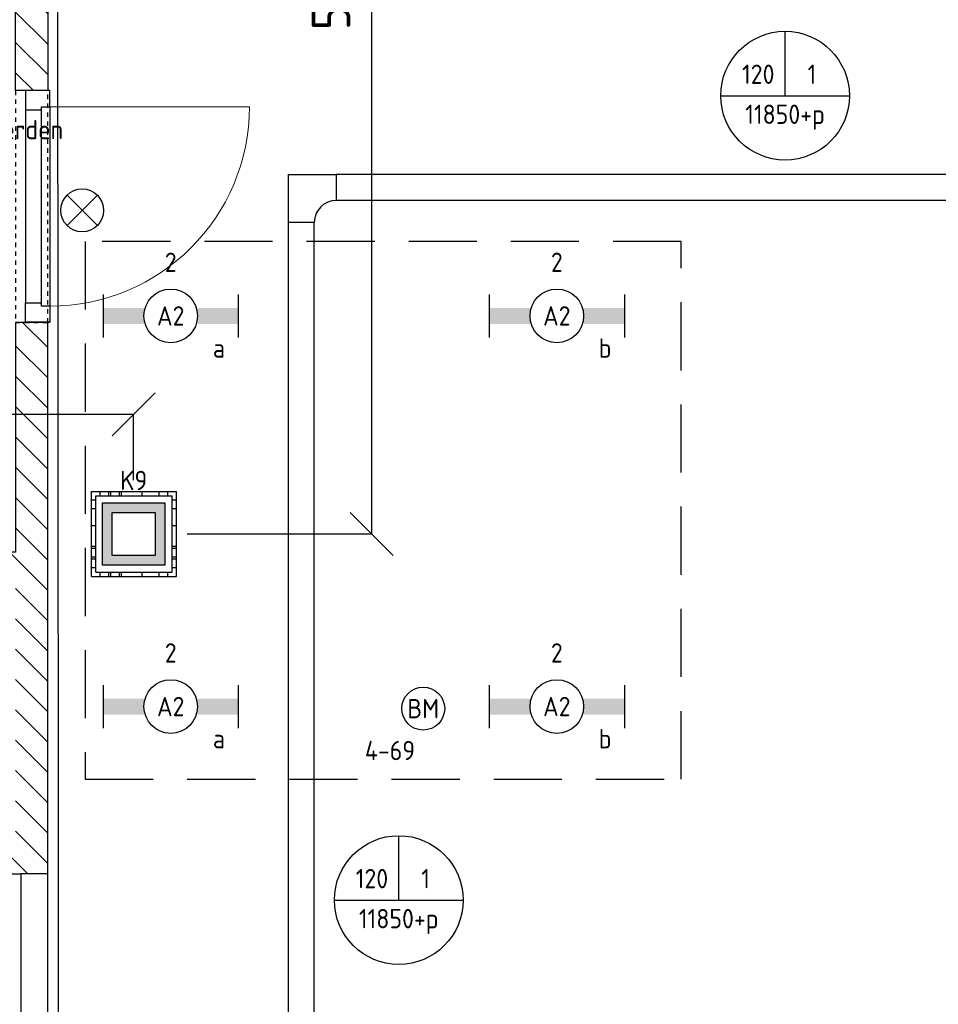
# Model space of a CAD drawing. Header units: millimetres. Extents: x -38032 to 104346, y -31182 to 78566.
# Tile 168 of 213: x 85649 to 89931, y 17791 to 22380. Entities that reach past the tile are written whole.
import ezdxf
from ezdxf.enums import TextEntityAlignment as Align

# ---------------------------------------------------------------- set-up
doc = ezdxf.new("R2010")
doc.units = ezdxf.units.MM
doc.header["$LTSCALE"] = 100
doc.set_wipeout_variables(frame=1)
doc.header["$PDMODE"] = 1
for name, pattern in [('HIDDEN2', [4.7625, 3.175, -1.5875]), ('STYLE_01', [0.41664, 0.20828, -0.20836]), ('STYLE_02', [0.694425, 0.48607, -0.208355])]:
    doc.linetypes.add(name, pattern=pattern)
for name, color, linetype in [('AL$1A---_ALGEMEEN', 8, 'Continuous'), ('AL------_MAATVOERING', 2, 'Continuous'), ('AM$1A---_ARCERING', 8, 'Continuous'), ('BOUWKUNDIG', 8, 'Continuous'), ('Data', 4, 'Continuous'), ('EB6511--_ATTRIB', 2, 'Continuous'), ('EL6131--_KG', 3, 'Continuous'), ('EL6222--', 3, 'Continuous'), ('EL6311--', 3, 'Continuous'), ('EL6511--', 3, 'Continuous'), ('EM6131--', 1, 'Continuous'), ('LICHT_TEXT018', 1, 'Continuous'), ('Vloerdoos', 3, 'Continuous'), ('Vloerdoos (OUD)', 3, 'Continuous')]:
    doc.layers.add(name, color=color, linetype=linetype)
doc.layers.get('Vloerdoos').off()
doc.styles.add('BURO-018', font='iso.shx', dxfattribs={"height": 90})
doc.styles.get("Standard").update_dxf_attribs({"font": 'iso.shx'})
doc.dimstyles.new('STABICAD', dxfattribs={"dimscale": 100, "dimtxt": 1.8, "dimasz": 2, "dimexe": 0, "dimexo": 2.5, "dimgap": 1.5, "dimtad": 0, "dimdec": 0, "dimrnd": 10, "dimzin": 0, "dimdsep": 46, "dimtxsty": 'Standard', "dimblk1": 'OBLIQUE', "dimblk2": 'OBLIQUE', "dimsah": 1, "dimcen": -3, "dimadec": 0, "dimazin": 0, "dimtfac": 1, "dimtdec": 0, "dimtofl": 0, "dimtmove": 2, "dimatfit": 3, "dimfxl": 0, "dimtvp": 1.055556, "dimtolj": 1, "dimtzin": 0, "dimarcsym": 0})
pattern_1 = [(45, (0, 0), (70.7107, -70.7107), [])]

# ---------------------------------------------------------------- blocks, each defined once
blk = doc.blocks.new('E00024')
at = {"color": 0, "linetype": 'Continuous'}
for p, q in [((-1.414, 1.586), (1.414, 4.414)), ((-1.414, 4.414), (1.414, 1.586))]:
    blk.add_line(p, q, dxfattribs=at)
blk.add_circle((0, 3), 2, dxfattribs=at)
at = {"color": 0, "linetype": 'Continuous', "style": 'BURO-018'}
blk.add_attdef('E_TEXT1', text='', height=1.8, dxfattribs=at).set_placement((0, 7.5), align=Align.MIDDLE)
at = {"color": 0, "linetype": 'Continuous', "style": 'BURO-018', "flags": 1}
blk.add_attdef('E_MATCODE', (0, 0), '', height=1.8, dxfattribs=at)
blk = doc.blocks.new('_Oblique')
at = {"color": 0, "linetype": 'ByBlock', "lineweight": -2}
blk.add_line((-0.5, -0.5), (0.5, 0.5), dxfattribs=at)
blk = doc.blocks.new('*D39')
at = {"layer": 'AL------_MAATVOERING', "color": 0, "lineweight": -2}
for p, q in [((84357.6, 20233.4), (84357.6, 20540.6)), ((86180, 20540.6), (84357.6, 20540.6)), ((86180, 20233.4), (86180, 20540.6))]:
    blk.add_line(p, q, dxfattribs=at)
at = {"layer": 'Defpoints', "color": 0}
for p in [(84357.6, 20540.6), (84357.6, 19983.4), (86180, 19983.4)]:
    blk.add_point(p, dxfattribs=at)
at = {"layer": 'AL------_MAATVOERING', "color": 0, "lineweight": -2, "xscale": 200, "yscale": 200, "zscale": 200, "rotation": 180}
blk.add_blockref('_Oblique', (84357.6, 20540.6), dxfattribs=at)
at = {"layer": 'AL------_MAATVOERING', "color": 0, "lineweight": -2, "xscale": 200, "yscale": 200, "zscale": 200}
blk.add_blockref('_Oblique', (86180, 20540.6), dxfattribs=at)
at = {"layer": 'AL------_MAATVOERING', "color": 0, "insert": (85268.8, 20730.6), "char_height": 180, "attachment_point": 5}
blk.add_mtext('\\A1;1820', dxfattribs=at)
blk = doc.blocks.new('*D40')
at = {"layer": 'AL------_MAATVOERING', "color": 0, "lineweight": -2}
for p, q in [((86430, 25100), (87290.4, 25100)), ((87290.4, 19983.4), (87290.4, 25100)), ((86430, 19983.4), (87290.4, 19983.4))]:
    blk.add_line(p, q, dxfattribs=at)
at = {"layer": 'Defpoints', "color": 0}
for p in [(86180, 25100), (87290.4, 25100), (86180, 19983.4)]:
    blk.add_point(p, dxfattribs=at)
at = {"layer": 'AL------_MAATVOERING', "color": 0, "lineweight": -2, "xscale": 200, "yscale": 200, "zscale": 200}
for p, rotation in [((87290.4, 25100), 90), ((87290.4, 19983.4), 270)]:
    blk.add_blockref('_Oblique', p, dxfattribs=dict(at, rotation=rotation))
at = {"layer": 'AL------_MAATVOERING', "color": 0, "insert": (87100.4, 22541.7), "char_height": 180, "attachment_point": 5, "rotation": 90}
blk.add_mtext('\\A1;5120', dxfattribs=at)
blk = doc.blocks.new('VLOERDOOS')
at = {"layer": 'Vloerdoos (OUD)'}
for p, q in [((0, 395), (395, 395)), ((0, 395), (0, 0)), ((20, 375), (20, 20)), ((20, 375), (375, 375)), ((40, 375), (40, 395)), ((80, 375), (80, 395)), ((90, 375), (90, 395)), ((130, 375), (130, 395)), ((140, 375), (140, 395)), ((235, 375), (235, 395)), ((315, 375), (315, 395)), ((355, 375), (355, 395)), ((375, 375), (375, 20)), ((395, 395), (395, 0)), ((0, 355), (20, 355)), ((375, 355), (395, 355)), ((0, 315), (20, 315)), ((0, 305), (20, 305)), ((375, 315), (395, 315)), ((375, 305), (395, 305)), ((0, 265), (20, 265)), ((0, 255), (20, 255)), ((375, 265), (395, 265)), ((375, 255), (395, 255)), ((0, 160), (20, 160)), ((375, 160), (395, 160)), ((0, 80), (20, 80)), ((375, 80), (395, 80)), ((0, 40), (20, 40)), ((0, 0), (395, 0)), ((20, 20), (375, 20)), ((40, 0), (40, 20)), ((80, 0), (80, 20)), ((90, 0), (90, 20)), ((130, 0), (130, 20)), ((140, 0), (140, 20)), ((235, 0), (235, 20)), ((315, 0), (315, 20)), ((355, 0), (355, 20)), ((375, 40), (395, 40))]:
    blk.add_line(p, q, dxfattribs=at)
blk = doc.blocks.new('E00123')
at = {"color": 0, "linetype": 'Continuous'}
blk.add_circle((0, 0), 2, dxfattribs=at)
at = {"color": 0, "linetype": 'Continuous', "style": 'BURO-018'}
for tag, p in [('E_TEXT1', (0, 4.5)), ('E_TEXT2', (0, 0))]:
    blk.add_attdef(tag, text='', height=1.8, dxfattribs=at).set_placement(p, align=Align.MIDDLE)
at = {"color": 0, "linetype": 'Continuous', "style": 'BURO-018', "flags": 1}
blk.add_attdef('E_MATCODE', (0, 0), '', height=1.8, dxfattribs=at)
blk = doc.blocks.new('E00414')
at = {"color": 0, "linetype": 'Continuous'}
for p, q in [((-2.9, -2.9), (-2.9, 2.9)), ((-2.9, 2.9), (2.9, 2.9)), ((2.9, 2.9), (2.9, -2.9)), ((-2, 2), (2, 2)), ((-2, -2), (-2, 2)), ((2, 2), (2, -2)), ((2, -2), (-2, -2)), ((2.9, -2.9), (-2.9, -2.9))]:
    blk.add_line(p, q, dxfattribs=at)
at = {"color": 0}
for points in [[(-2.9, 2.9), (2.9, 2.9), (-2, 2), (2, 2)], [(-2, -2), (-2.9, -2.9), (-2, 2), (-2.9, 2.9)], [(2, 2), (2.9, 2.9), (2, -2), (2.9, -2.9)], [(2, -2), (2.9, -2.9), (-2, -2), (-2.9, -2.9)]]:
    blk.add_solid(points, dxfattribs=at)
at = {"color": 0, "linetype": 'Continuous', "style": 'BURO-018'}
for tag, p in [('E_GKAST', (0, 8)), ('E_GROEP', (0, 5)), ('E_SGROEP', (4.5, 5))]:
    blk.add_attdef(tag, text='', height=1.8, dxfattribs=at).set_placement(p, align=Align.MIDDLE)
at = {"color": 0, "linetype": 'Continuous', "style": 'BURO-018', "flags": 1}
for tag, p in [('E_VERMCODE', (13, 5)), ('E_MATCODE', (0, 0))]:
    blk.add_attdef(tag, text='', height=1.8, dxfattribs=at).set_placement(p, align=Align.MIDDLE)
blk = doc.blocks.new('1115B6630')
at = {"color": 0}
for p, q in [((-6.3, 2), (-6.3, -2)), ((6.3, 2), (6.3, -2))]:
    blk.add_line(p, q, dxfattribs=at)
at = {"color": 0, "linetype": 'Continuous'}
blk.add_circle((0, 0), 2.5, dxfattribs=at)
at = {"color": 0}
for points in [[(-2.5, 0.75), (-6.3, 0.75), (-2.5, -0.75), (-6.3, -0.75)], [(2.5, 0.75), (6.3, 0.75), (2.5, -0.75), (6.3, -0.75)]]:
    blk.add_solid(points, dxfattribs=at)
at = {"color": 0, "linetype": 'Continuous', "style": 'BURO-018'}
for tag, p in [('E_GKAST', (0, 8)), ('E_GROEP', (0, 5)), ('E_SGROEP', (4.5, 5)), ('E_ARMCODE', (0, 0)), ('E_SLET', (4.5, -3))]:
    blk.add_attdef(tag, text='', height=1.8, dxfattribs=at).set_placement(p, align=Align.MIDDLE)
blk = doc.blocks.new('E-GK-GTC-783C')
at = {"color": 0, "linetype": 'Continuous'}
for p, q in [((-0.5, 60), (0.5, 60)), ((-0.5, -60), (0.5, -60))]:
    blk.add_line(p, q, dxfattribs=at)
blk = doc.blocks.new('E00103')
at = {"color": 0, "linetype": 'Continuous'}
for p, q in [((0, 6), (0, 12)), ((-6, 6), (6, 6))]:
    blk.add_line(p, q, dxfattribs=at)
blk.add_circle((0, 6), 6, dxfattribs=at)
at = {"color": 0, "linetype": 'Continuous', "style": 'BURO-018'}
for tag, p in [('E_TEXT1', (-2.5, 8)), ('E_TEXT3', (2.5, 8)), ('E_TEXT6', (0, 4))]:
    blk.add_attdef(tag, text='', height=1.8, dxfattribs=at).set_placement(p, align=Align.MIDDLE)
blk = doc.blocks.new('E-GK-BS--1-78676767')
at = {"color": 0, "linetype": 'Continuous'}
for p, q in [((-163, -60), (-163, 60)), ((-163, 60), (60, 60)), ((60, 60), (60, -163)), ((60, -163), (-60, -163))]:
    blk.add_line(p, q, dxfattribs=at)
blk.add_arc((-163, -163), 103, 0, 90, dxfattribs=at)
blk = doc.blocks.new('32x_hout-mk 874s-p')
at = {"color": 0}
blk.add_wipeout([(0, -1080), (0, 0), (-114, 0), (-114, -1080)], dxfattribs=at).dxf.layer = 'AL$1A---_ALGEMEEN'
at = {"layer": 'AL$1A---_ALGEMEEN', "color": 0}
blk.add_lwpolyline([(0, -1080), (0, 0), (-114, 0), (-114, -1080)], close=True, dxfattribs=at)
at = {"color": 0}
for points in [[(0, -90), (0, 0), (-114, 0), (-114, -90)], [(-114, -990), (0, -990), (0, -1080), (-114, -1080)]]:
    blk.add_wipeout(points, dxfattribs=at).dxf.layer = 'AL$1A---_ALGEMEEN'
at = {"layer": 'AL$1A---_ALGEMEEN', "color": 0}
for points in [[(0, -90), (0, 0), (-114, 0), (-114, -90)], [(-114, -990), (0, -990), (0, -1080), (-114, -1080)]]:
    blk.add_lwpolyline(points, close=True, dxfattribs=at)
at = {"color": 0}
blk.add_wipeout([(-40, -75), (0, -75), (0, -1005), (-40, -1005)], dxfattribs=at).dxf.layer = 'AL$1A---_ALGEMEEN'
at = {"layer": 'AL$1A---_ALGEMEEN', "color": 0, "lineweight": 15}
blk.add_line((0, -75), (930, -75), dxfattribs=at)
at = {"layer": 'AL$1A---_ALGEMEEN', "color": 0}
blk.add_lwpolyline([(-40, -75), (0, -75), (0, -1005), (-40, -1005)], close=True, dxfattribs=at)
at = {"layer": 'AL$1A---_ALGEMEEN', "color": 0, "lineweight": 15}
blk.add_arc((0, -75), 930, 270, 0, dxfattribs=at)
blk = doc.blocks.new('serviceblok model A')
at = {"color": 0}
blk.add_wipeout([(1485.2, -3350), (1485.2, -3500), (145, -3500), (145, -4700), (1485.2, -4700), (1485.2, -4850), (145, -4850), (-5, -4850), (-5, -2280), (145, -2280), (145, -3350)], dxfattribs=at).dxf.layer = 'AL$1A---_ALGEMEEN'
at = {"layer": 'AM$1A---_ARCERING', "linetype": 'Continuous', "lineweight": 5}
h = blk.add_hatch(dxfattribs=at)
h.set_pattern_fill('KALKZANDSTEEN', color=256, style=0, pattern_type=2)
h.set_pattern_definition(pattern_1)
h.paths.add_polyline_path([(145, -3350), (2820, -3350), (2820, -150), (2970, -150), (2970, -3350), (2970, -4850), (2820, -4850), (145, -4850), (-5, -4850), (-5, -3350), (-5, -2280), (145, -2280)])
h.paths.add_polyline_path([(145, -3500), (145, -4700), (2820, -4700), (2820, -3500)], flags=16)
at = {"layer": 'AL$1A---_ALGEMEEN', "color": 0, "flags": 128}
blk.add_lwpolyline([(145, -3350), (2820, -3350), (2820, -150), (2970, -150), (2970, -3350), (2970, -4850), (2820, -4850), (145, -4850), (-5, -4850), (-5, -3350), (-5, -2280), (145, -2280)], close=True, dxfattribs=at)
at = {"color": 0}
for points in [[(145, -100), (1185, -100), (1185, 50), (-5, 50), (-5, -1199), (145, -1199)], [(2970, -4850), (2970, -7045), (-5, -7045), (-5, -6920), (2845, -6920), (2845, -4850)]]:
    blk.add_wipeout(points, dxfattribs=at).dxf.layer = 'AL$1A---_ALGEMEEN'
at = {"layer": 'AM$1A---_ARCERING', "linetype": 'Continuous', "lineweight": 5}
h = blk.add_hatch(dxfattribs=at)
h.set_pattern_fill('KALKZANDSTEEN', color=256, style=0, pattern_type=2)
h.set_pattern_definition(pattern_1)
h.paths.add_polyline_path([(145, -100), (1185, -100), (1185, 50), (-5, 50), (-5, -1199), (145, -1199)])
at = {"layer": 'AL$1A---_ALGEMEEN', "color": 0, "flags": 128}
blk.add_lwpolyline([(1185, 50), (-5, 50), (-5, -1199), (145, -1199), (145, -100)], dxfattribs=at)
at = {"layer": 'AL$1A---_ALGEMEEN', "color": 0, "linetype": 'STYLE_01'}
blk.add_lwpolyline([(-5, -1199), (145, -1199), (145, -2280), (-5, -2280)], close=True, dxfattribs=at)
at = {"color": 0}
blk.add_wipeout([(-5, -4850), (120, -4850), (120, -5886), (-5, -5886)], dxfattribs=at).dxf.layer = 'AL$1A---_ALGEMEEN'
at = {"layer": 'AL$1A---_ALGEMEEN', "color": 0}
blk.add_lwpolyline([(-5, -4850), (120, -4850), (120, -5886), (-5, -5886)], close=True, dxfattribs=at)
blk = doc.blocks.new('200254 W 212 3 04-12-2007')
at = {"layer": 'AL$1A---_ALGEMEEN'}
blk.add_blockref('32x_hout-mk 874s-p', (49592, -2936.6), dxfattribs=at)
at = {"layer": 'AL$1A---_ALGEMEEN', "xscale": -1}
blk.add_blockref('serviceblok model A', (49577, -1737.6), dxfattribs=at)
at = {"layer": 'AL$1A---_ALGEMEEN'}
blk.add_lwpolyline([(48437, -1637.7), (49627.4, -1637.7), (49627.4, -2325), (49631.9, -8607.6), (54712, -8607.6), (54712, -10298.6), (62056, -10298.6), (62056, 3962.4), (50612, 3962.4), (50612, 442.4), (46316.7, 442.4), (46306.2, -1630.2)], close=True, dxfattribs=at)

msp = doc.modelspace()

# ---------------------------------------------------------------- block references
at = {"layer": 'BOUWKUNDIG'}
msp.add_blockref('200254 W 212 3 04-12-2007', (36198, 24986.5), dxfattribs=at)

# ---------------------------------------------------------------- next in the draw order: linework, layer by layer
at = {"layer": 'LICHT_TEXT018', "linetype": 'HIDDEN2'}
msp.add_lwpolyline([(85954.1, 18840.6), (88732.6, 18840.6), (88732.6, 21346.8), (85954.1, 21346.8)], close=True, dxfattribs=at)

# ---------------------------------------------------------------- next in the draw order: block references
at = {"layer": 'EL6131--_KG', "rotation": 90}
msp.add_blockref('E-GK-BS--1-78676767', (86962.1, 21598), dxfattribs=at)
at = {"layer": 'EL6131--_KG'}
for p, xscale, rotation in [((89158.5, 21598), 4066.88077277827, 179.9999999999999), ((86962.1, 17005.3), 8859.360157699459, 90)]:
    msp.add_blockref('E-GK-GTC-783C', p, dxfattribs=dict(at, xscale=xscale, rotation=rotation))
at = {"layer": 'EL6222--'}
ref = msp.add_blockref('E00414', (86180.6, 19983), dxfattribs=dict(at, xscale=50, yscale=50, zscale=50))
ref.add_attrib('E_GROEP', 'K9', dxfattribs={"layer": '0', "color": 1, "linetype": 'Continuous', "height": 90, "style": 'BURO-018'}).set_placement((86180.6, 20233), align=Align.MIDDLE)
at = {"layer": 'EL6311--'}
ref = msp.add_blockref('1115B6630', (86353.1, 20999.7), dxfattribs=dict(at, xscale=50, yscale=50, zscale=50))
ref.add_attrib('E_ARMCODE', 'A2', dxfattribs={"layer": '0', "color": 1, "linetype": 'Continuous', "height": 90, "style": 'BURO-018'}).set_placement((86353.1, 20999.7), align=Align.MIDDLE)
ref.add_attrib('E_SLET', 'a', dxfattribs={"layer": '0', "color": 1, "linetype": 'Continuous', "height": 90, "style": 'BURO-018'}).set_placement((86578.1, 20849.7), align=Align.MIDDLE)
ref.add_attrib('E_GROEP', '2', dxfattribs={"layer": '0', "color": 1, "linetype": 'Continuous', "height": 90, "style": 'BURO-018'}).set_placement((86353.1, 21249.7), align=Align.MIDDLE)
ref = msp.add_blockref('1115B6630', (88153, 20999.7), dxfattribs=dict(at, xscale=50, yscale=50, zscale=50))
ref.add_attrib('E_ARMCODE', 'A2', dxfattribs={"layer": '0', "color": 1, "linetype": 'Continuous', "height": 90, "style": 'BURO-018'}).set_placement((88153, 20999.7), align=Align.MIDDLE)
ref.add_attrib('E_SLET', 'b', dxfattribs={"layer": '0', "color": 1, "linetype": 'Continuous', "height": 90, "style": 'BURO-018'}).set_placement((88378, 20849.7), align=Align.MIDDLE)
ref.add_attrib('E_GROEP', '2', dxfattribs={"layer": '0', "color": 1, "linetype": 'Continuous', "height": 90, "style": 'BURO-018'}).set_placement((88153, 21249.7), align=Align.MIDDLE)
ref = msp.add_blockref('1115B6630', (86353.1, 19178.9), dxfattribs=dict(at, xscale=50, yscale=50, zscale=50))
ref.add_attrib('E_ARMCODE', 'A2', dxfattribs={"layer": '0', "color": 1, "linetype": 'Continuous', "height": 90, "style": 'BURO-018'}).set_placement((86353.1, 19178.9), align=Align.MIDDLE)
ref.add_attrib('E_SLET', 'a', dxfattribs={"layer": '0', "color": 1, "linetype": 'Continuous', "height": 90, "style": 'BURO-018'}).set_placement((86578.1, 19028.9), align=Align.MIDDLE)
ref.add_attrib('E_GROEP', '2', dxfattribs={"layer": '0', "color": 1, "linetype": 'Continuous', "height": 90, "style": 'BURO-018'}).set_placement((86353.1, 19428.9), align=Align.MIDDLE)
ref = msp.add_blockref('1115B6630', (88153, 19178.9), dxfattribs=dict(at, xscale=50, yscale=50, zscale=50))
ref.add_attrib('E_ARMCODE', 'A2', dxfattribs={"layer": '0', "color": 1, "linetype": 'Continuous', "height": 90, "style": 'BURO-018'}).set_placement((88153, 19178.9), align=Align.MIDDLE)
ref.add_attrib('E_SLET', 'b', dxfattribs={"layer": '0', "color": 1, "linetype": 'Continuous', "height": 90, "style": 'BURO-018'}).set_placement((88378, 19028.9), align=Align.MIDDLE)
ref.add_attrib('E_GROEP', '2', dxfattribs={"layer": '0', "color": 1, "linetype": 'Continuous', "height": 90, "style": 'BURO-018'}).set_placement((88153, 19428.9), align=Align.MIDDLE)
at = {"layer": 'EL6511--', "xscale": 50, "yscale": 50, "zscale": 50}
msp.add_blockref('E00024', (85940.5, 21341.7), dxfattribs=at)
at = {"layer": 'EL6511--'}
ref = msp.add_blockref('E00123', (87530.2, 19169.3), dxfattribs=dict(at, xscale=50, yscale=50, zscale=50))
ref.add_attrib('E_TEXT2', 'BM', dxfattribs={"layer": 'EB6511--_ATTRIB', "color": 1, "linetype": 'Continuous', "height": 90, "style": 'BURO-018'}).set_placement((87530.2, 19169.3), align=Align.MIDDLE)
ref.add_attrib('E_TEXT1', '4-69', dxfattribs={"layer": 'EB6511--_ATTRIB', "color": 1, "linetype": 'Continuous', "height": 90, "style": 'BURO-018'}).set_placement((87375.2, 18974.1), align=Align.MIDDLE)
at = {"layer": 'EM6131--'}
ref = msp.add_blockref('E00103', (89217, 21726.1), dxfattribs=dict(at, xscale=50, yscale=50, zscale=50))
ref.add_attrib('E_TEXT1', '120', dxfattribs={"layer": '0', "color": 1, "linetype": 'Continuous', "height": 90, "style": 'BURO-018'}).set_placement((89092, 22126.1), align=Align.MIDDLE)
ref.add_attrib('E_TEXT3', '1', dxfattribs={"layer": '0', "color": 1, "linetype": 'Continuous', "height": 90, "style": 'BURO-018'}).set_placement((89342, 22126.1), align=Align.MIDDLE)
ref.add_attrib('E_TEXT6', '11850+p', dxfattribs={"layer": '0', "color": 1, "linetype": 'Continuous', "height": 90, "style": 'BURO-018'}).set_placement((89217, 21926.1), align=Align.MIDDLE)
ref = msp.add_blockref('E00103', (87416.2, 17977), dxfattribs=dict(at, xscale=50, yscale=50, zscale=50))
ref.add_attrib('E_TEXT1', '120', dxfattribs={"layer": '0', "color": 1, "linetype": 'Continuous', "height": 90, "style": 'BURO-018'}).set_placement((87291.2, 18377), align=Align.MIDDLE)
ref.add_attrib('E_TEXT3', '1', dxfattribs={"layer": '0', "color": 1, "linetype": 'Continuous', "height": 90, "style": 'BURO-018'}).set_placement((87541.2, 18377), align=Align.MIDDLE)
ref.add_attrib('E_TEXT6', '11850+p', dxfattribs={"layer": '0', "color": 1, "linetype": 'Continuous', "height": 90, "style": 'BURO-018'}).set_placement((87416.2, 18177), align=Align.MIDDLE)
at = {"layer": 'Vloerdoos', "rotation": 90}
msp.add_blockref('VLOERDOOS', (86379.3, 19785.5), dxfattribs=at)

# ---------------------------------------------------------------- next in the draw order: texts
at = {"layer": 'Data', "color": 2, "linetype": 'STYLE_02', "style": 'BURO-018'}
msp.add_text('levering door derden', height=90, dxfattribs=at).set_placement((84785.1, 21823))

# ---------------------------------------------------------------- next in the draw order: dimensions: what is measured, and where the dimension line sits
at = {"layer": 'AL------_MAATVOERING'}
dim = msp.add_linear_dim(base=(87290.4, 25100), p1=(86180, 19983.4), p2=(86180, 25100), angle=90, dimstyle='STABICAD', dxfattribs=at)
dim.commit()
dim.dimension.update_dxf_attribs({"geometry": '*D40', "text_midpoint": (87100.4, 22541.7)})
dim = msp.add_linear_dim(base=(84357.6, 20540.6), p1=(86180, 19983.4), p2=(84357.6, 19983.4), dimstyle='STABICAD', dxfattribs=at)
dim.commit()
dim.dimension.update_dxf_attribs({"geometry": '*D39', "text_midpoint": (85268.8, 20730.6)})

doc.saveas('drawing.dxf')
